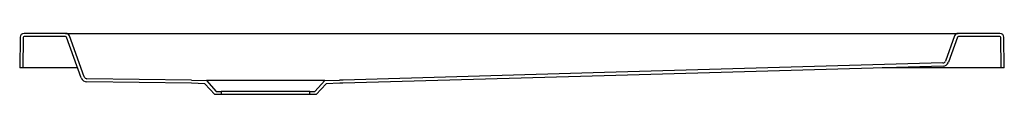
# Model space of a CAD drawing. Header units: millimetres. Extents: x 4360.849 to 4361.847, y 2286.143 to 2286.206.
import ezdxf

# ---------------------------------------------------------------- set-up
doc = ezdxf.new("R2010")
doc.units = ezdxf.units.MM
doc.layers.add('SANINDUSA', color=3, linetype='Continuous')

msp = doc.modelspace()

# ---------------------------------------------------------------- linework, layer by layer
at = {"layer": 'SANINDUSA'}
for p, q in [((4360.89515, 2286.20555), (4360.85295, 2286.20555)), ((4360.89515, 2286.20555), (4360.90873, 2286.20555)), ((4360.90873, 2286.20555), (4361.78717, 2286.20555)), ((4361.78717, 2286.20555), (4361.80075, 2286.20555)), ((4361.84296, 2286.20555), (4361.80075, 2286.20555)), ((4360.84895, 2286.2016), (4360.84851, 2286.17055)), ((4360.85214, 2286.20136), (4360.85171, 2286.17055)), ((4360.89501, 2286.20235), (4360.85314, 2286.20235)), ((4360.91103, 2286.16027), (4360.89595, 2286.20169)), ((4360.91399, 2286.16149), (4360.89891, 2286.20292)), ((4361.797, 2286.20292), (4361.78773, 2286.17746)), ((4361.79995, 2286.20169), (4361.79069, 2286.17624)), ((4361.84276, 2286.20235), (4361.80089, 2286.20235)), ((4361.84419, 2286.17055), (4361.84376, 2286.20136)), ((4361.84739, 2286.17055), (4361.84696, 2286.2016)), ((4360.85171, 2286.17055), (4360.84851, 2286.17055)), ((4360.85271, 2286.17055), (4360.85171, 2286.17055)), ((4360.90729, 2286.17055), (4360.85271, 2286.17055)), ((4361.84319, 2286.17055), (4361.72365, 2286.17055)), ((4361.84419, 2286.17055), (4361.84319, 2286.17055)), ((4361.84739, 2286.17055), (4361.84419, 2286.17055)), ((4361.02289, 2286.15492), (4360.91659, 2286.15632)), ((4361.02295, 2286.15812), (4360.91677, 2286.15952)), ((4361.03649, 2286.15445), (4361.02289, 2286.15492)), ((4361.02295, 2286.15812), (4361.03795, 2286.1576)), ((4361.04654, 2286.1434), (4361.03649, 2286.15445)), ((4361.15795, 2286.1576), (4361.03795, 2286.1576)), ((4361.03795, 2286.1576), (4361.04795, 2286.1466)), ((4361.14795, 2286.1466), (4361.15795, 2286.1576)), ((4361.15941, 2286.15445), (4361.14937, 2286.1434)), ((4361.15795, 2286.1576), (4361.17295, 2286.15812)), ((4361.17313, 2286.15493), (4361.15941, 2286.15445)), ((4361.05295, 2286.1434), (4361.04654, 2286.1434)), ((4361.04795, 2286.1466), (4361.05295, 2286.1466)), ((4361.05295, 2286.1466), (4361.05295, 2286.1434)), ((4361.14295, 2286.1466), (4361.05295, 2286.1466)), ((4361.14295, 2286.1434), (4361.05295, 2286.1434)), ((4361.14295, 2286.1434), (4361.14295, 2286.1466)), ((4361.14295, 2286.1466), (4361.14795, 2286.1466)), ((4361.14937, 2286.1434), (4361.14295, 2286.1434))]:
    msp.add_line(p, q, dxfattribs=at)
at = {"layer": 'SANINDUSA', "flags": 128}
for points in [[(4361.785, 2286.17549), (4361.4419, 2286.16575), (4361.17666, 2286.15823), (4361.17295, 2286.15812)], [(4361.78522, 2286.1723), (4361.44149, 2286.16254), (4361.17636, 2286.15502), (4361.17313, 2286.15493)]]:
    msp.add_lwpolyline(points, dxfattribs=at)
at = {"layer": 'SANINDUSA'}
for centre, radius, start, end in [((4360.85295, 2286.20155), 0.004, 90, 179.2), ((4360.89515, 2286.20155), 0.004, 20, 90), ((4361.80075, 2286.20155), 0.004, 90, 160), ((4361.84296, 2286.20155), 0.004, 0.8, 90), ((4360.85314, 2286.20135), 0.001, 90, 179.2), ((4360.89501, 2286.20135), 0.001, 20, 90), ((4361.80089, 2286.20135), 0.001, 90, 160), ((4361.84276, 2286.20135), 0.001, 0.8, 90), ((4361.78491, 2286.17849), 0.003, 271.62601, 340), ((4361.78505, 2286.17829), 0.006, 271.62601, 340), ((4360.91667, 2286.16232), 0.006, 200, 269.24292), ((4360.91681, 2286.16252), 0.003, 200, 269.24299)]:
    msp.add_arc(centre, radius, start, end, dxfattribs=at)

doc.saveas('drawing.dxf')
